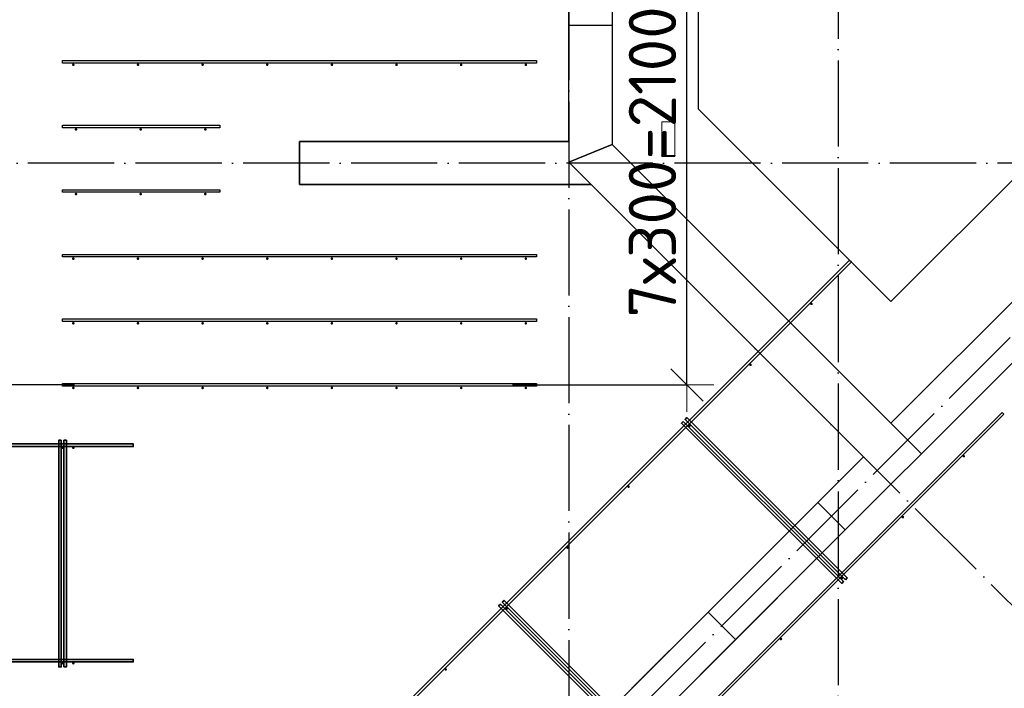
# Model space of a CAD drawing. Header units: millimetres. Extents: x -3483 to 105345, y -283423 to 72284.
# Tile 118 of 165: x 91351 to 95921, y 19362 to 22465. Entities that reach past the tile are written whole.
import ezdxf

# ---------------------------------------------------------------- set-up
doc = ezdxf.new("R2010")
doc.units = ezdxf.units.MM
doc.header["$PDMODE"] = 65
for name, pattern in [('______11', [500, 400, -50, 0, -50]), ('______2', [270, 200, -70]), ('______5', [1100, 800, -100, 100, -100])]:
    doc.linetypes.add(name, pattern=pattern)
for name, color, linetype, lineweight in [('Арм.стержн. Доп. арматура', 180, 'Continuous', 35), ('Размерная линия_ общее', 7, 'Continuous', 13), ('Стальная конструкция_ общее', 7, 'Continuous', 25), ('Стена_ общее', 7, 'Continuous', 35), ('Фундамент_ общее', 7, 'Continuous', 35)]:
    doc.layers.add(name, color=color, linetype=linetype, lineweight=lineweight)
doc.layers.add('Арм.стержн. Фиксатор', color=7, linetype='Continuous', lineweight=35, true_color=0x501e0f)
doc.layers.add('Осевая линия_ общее', color=7, linetype='______5', lineweight=13, true_color=0xa0a0a0)
doc.styles.add('ISOCPEUR', font='ISOCPEUR')
doc.dimstyles.new('DIMSTYLE_4', dxfattribs={"dimtxt": 220, "dimasz": 250, "dimexe": 0, "dimexo": 0, "dimgap": 110, "dimtad": 2, "dimdec": 0, "dimrnd": 5, "dimzin": 12, "dimdsep": 46, "dimtxsty": 'ISOCPEUR', "dimblk1": 'ALL_ML_STRICH', "dimblk2": 'ALL_ML_STRICH', "dimsah": 1, "dimcen": 0, "dimclrd": 7, "dimclre": 256, "dimclrt": 7, "dimadec": 0, "dimazin": 0, "dimtfac": 1, "dimtdec": 0, "dimtix": 1, "dimtmove": 2, "dimatfit": 3, "dimfxl": 0, "dimtzin": 0, "dimlwd": 0, "dimlwe": -3, "dimarcsym": 0})

# ---------------------------------------------------------------- blocks, each defined once
blk = doc.blocks.new('ALL_ML_STRICH')
at = {"color": 0, "linetype": 'ByBlock', "lineweight": -2}
for p, q in [((0, -0.5), (0, 0.5)), ((-0.3, -0.3), (0.3, 0.3)), ((-1, 0), (0.5, 0))]:
    blk.add_line(p, q, dxfattribs=at)
blk = doc.blocks.new('*D635')
at = {"layer": 'DEFPOINTS', "color": 7, "linetype": 'Continuous', "lineweight": 13, "transparency": 33554687}
for p in [(91042.6, 21800), (90959.8, 20770), (91705.4, 20770)]:
    blk.add_point(p, dxfattribs=at)
at = {"layer": 'Размерная линия_ общее', "color": 253, "linetype": 'Continuous', "lineweight": -2, "true_color": 0xa0a0a0, "transparency": 33554687}
for p, q in [((90959.8, 21800), (90959.8, 21800)), ((91605.4, 20770), (90959.8, 20770))]:
    blk.add_line(p, q, dxfattribs=at)
at = {"layer": 'Размерная линия_ общее', "color": 7, "linetype": 'Continuous', "lineweight": -2, "transparency": 33554687}
blk.add_line((90959.8, 20770), (90959.8, 21800), dxfattribs=at)
at = {"layer": 'Размерная линия_ общее', "color": 7, "linetype": 'Continuous', "lineweight": 13, "transparency": 33554687, "xscale": 250, "yscale": 250, "zscale": 250}
for p, rotation in [((90959.8, 21800), 90), ((90959.8, 20770), 270)]:
    blk.add_blockref('ALL_ML_STRICH', p, dxfattribs=dict(at, rotation=rotation))
at = {"layer": 'Размерная линия_ общее', "color": 7, "linetype": 'Continuous', "lineweight": 13, "transparency": 33554687, "insert": (90799.8, 21318), "char_height": 220, "width": 880, "attachment_point": 5, "rotation": 90, "style": 'ISOCPEUR'}
blk.add_mtext('\\A1;{1030}', dxfattribs=at)
blk = doc.blocks.new('*D636')
at = {"layer": 'DEFPOINTS', "color": 7, "linetype": 'Continuous', "lineweight": 13, "transparency": 33554687}
for p in [(91740.1, 22870), (90959.8, 21800), (91042.6, 21800)]:
    blk.add_point(p, dxfattribs=at)
at = {"layer": 'Размерная линия_ общее', "color": 253, "linetype": 'Continuous', "lineweight": -2, "true_color": 0xa0a0a0, "transparency": 33554687}
for p, q in [((91640.1, 22870), (90959.8, 22870)), ((90959.8, 21800), (90959.8, 21800))]:
    blk.add_line(p, q, dxfattribs=at)
at = {"layer": 'Размерная линия_ общее', "color": 7, "linetype": 'Continuous', "lineweight": -2, "transparency": 33554687}
blk.add_line((90959.8, 21800), (90959.8, 22870), dxfattribs=at)
at = {"layer": 'Размерная линия_ общее', "color": 7, "linetype": 'Continuous', "lineweight": 13, "transparency": 33554687, "xscale": 250, "yscale": 250, "zscale": 250}
for p, rotation in [((90959.8, 22870), 90), ((90959.8, 21800), 270)]:
    blk.add_blockref('ALL_ML_STRICH', p, dxfattribs=dict(at, rotation=rotation))
at = {"layer": 'Размерная линия_ общее', "color": 7, "linetype": 'Continuous', "lineweight": 13, "transparency": 33554687, "insert": (90799.8, 22368), "char_height": 220, "width": 880, "attachment_point": 5, "rotation": 90, "style": 'ISOCPEUR'}
blk.add_mtext('\\A1;{1070}', dxfattribs=at)
blk = doc.blocks.new('*D642')
at = {"layer": 'DEFPOINTS', "color": 7, "linetype": 'Continuous', "lineweight": 13, "transparency": 33554687}
for p in [(93612.5, 22870), (93538.8, 20770), (94447.5, 20770)]:
    blk.add_point(p, dxfattribs=at)
at = {"layer": 'Размерная линия_ общее', "color": 253, "linetype": 'Continuous', "lineweight": -2, "true_color": 0xa0a0a0, "transparency": 33554687}
for p, q in [((93712.5, 22870), (94447.5, 22870)), ((93638.8, 20770), (94447.5, 20770))]:
    blk.add_line(p, q, dxfattribs=at)
at = {"layer": 'Размерная линия_ общее', "color": 7, "linetype": 'Continuous', "lineweight": -2, "transparency": 33554687}
blk.add_line((94447.5, 20770), (94447.5, 22870), dxfattribs=at)
at = {"layer": 'Размерная линия_ общее', "color": 7, "linetype": 'Continuous', "lineweight": 13, "transparency": 33554687, "xscale": 250, "yscale": 250, "zscale": 250}
for p, rotation in [((94447.5, 22870), 90), ((94447.5, 20770), 270)]:
    blk.add_blockref('ALL_ML_STRICH', p, dxfattribs=dict(at, rotation=rotation))
at = {"layer": 'Размерная линия_ общее', "color": 7, "linetype": 'Continuous', "lineweight": 13, "transparency": 33554687, "insert": (94177.5, 21083), "char_height": 220, "width": 11, "attachment_point": 1, "rotation": 90, "line_spacing_factor": 0.60241, "style": 'ISOCPEUR'}
blk.add_mtext('7х300=2100', dxfattribs=at)
blk = doc.blocks.new('СЛОЖНЫЙ_ОБЪЕКТ_9')
at = {"layer": 'Осевая линия_ общее', "color": 253, "linetype": '______11', "lineweight": -3, "true_color": 0xa0a0a0, "transparency": 33554687}
for p, q in [((84349.3, 9391.4), (97713.7, 22755.7)), ((100386.5, 15317), (94623.6, 21079.9))]:
    blk.add_line(p, q, dxfattribs=at)
blk = doc.blocks.new('СЛОЖНЫЙ_ОБЪЕКТ_13')
at = {"layer": 'Стена_ общее', "color": 9, "linetype": 'Continuous', "lineweight": -3, "true_color": 0xc7c7c7, "transparency": 33554687}
for p, q in [((94100, 31590), (94100, 21886.4)), ((93900, 21900), (93900, 25000)), ((92650, 21900), (92650, 21700)), ((93900, 21900), (92650, 21900)), ((96695.4, 21893.1), (95394.4, 20592)), ((95394.4, 20592), (94100, 21886.4)), ((92650, 21700), (94003.5, 21700)), ((94003.5, 21700), (95267.1, 20436.4)), ((95535.8, 20450.6), (96695.4, 21610.2)), ((95267.1, 20436.4), (89511.2, 14680.6)), ((95394.4, 20309.2), (95267.1, 20436.4)), ((95394.4, 20309.2), (95535.8, 20450.6)), ((89638.5, 14553.3), (95394.4, 20309.2))]:
    blk.add_line(p, q, dxfattribs=at)
at = {"layer": 'Стена_ общее', "color": 9, "linetype": '______2', "lineweight": -3, "true_color": 0xc7c7c7, "transparency": 33554687}
for p, q in [((93900, 22440), (94100, 22440)), ((95394.4, 20592), (95535.8, 20450.6))]:
    blk.add_line(p, q, dxfattribs=at)

msp = doc.modelspace()

# ---------------------------------------------------------------- hatches: boundary and pattern name
at = {"layer": 'Арм.стержн. Доп. арматура', "linetype": 'Continuous', "lineweight": 35, "transparency": 33554687}
for points in [[(91606, 22256), (91605.5, 22258.3), (91604.2, 22260.2), (91602.3, 22261.5), (91600, 22262), (91597.7, 22261.5), (91595.8, 22260.2), (91594.5, 22258.3), (91594, 22256), (91594.5, 22253.7), (91595.8, 22251.8), (91597.7, 22250.5), (91600, 22250), (91602.3, 22250.5), (91604.2, 22251.8), (91605.5, 22253.7)], [(91906, 22256), (91905.5, 22258.3), (91904.2, 22260.2), (91902.3, 22261.5), (91900, 22262), (91897.7, 22261.5), (91895.8, 22260.2), (91894.5, 22258.3), (91894, 22256), (91894.5, 22253.7), (91895.8, 22251.8), (91897.7, 22250.5), (91900, 22250), (91902.3, 22250.5), (91904.2, 22251.8), (91905.5, 22253.7)], [(92206, 22256), (92205.5, 22258.3), (92204.2, 22260.2), (92202.3, 22261.5), (92200, 22262), (92197.7, 22261.5), (92195.8, 22260.2), (92194.5, 22258.3), (92194, 22256), (92194.5, 22253.7), (92195.8, 22251.8), (92197.7, 22250.5), (92200, 22250), (92202.3, 22250.5), (92204.2, 22251.8), (92205.5, 22253.7)], [(92506, 22256), (92505.5, 22258.3), (92504.2, 22260.2), (92502.3, 22261.5), (92500, 22262), (92497.7, 22261.5), (92495.8, 22260.2), (92494.5, 22258.3), (92494, 22256), (92494.5, 22253.7), (92495.8, 22251.8), (92497.7, 22250.5), (92500, 22250), (92502.3, 22250.5), (92504.2, 22251.8), (92505.5, 22253.7)], [(92806, 22256), (92805.5, 22258.3), (92804.2, 22260.2), (92802.3, 22261.5), (92800, 22262), (92797.7, 22261.5), (92795.8, 22260.2), (92794.5, 22258.3), (92794, 22256), (92794.5, 22253.7), (92795.8, 22251.8), (92797.7, 22250.5), (92800, 22250), (92802.3, 22250.5), (92804.2, 22251.8), (92805.5, 22253.7)], [(93106, 22256), (93105.5, 22258.3), (93104.2, 22260.2), (93102.3, 22261.5), (93100, 22262), (93097.7, 22261.5), (93095.8, 22260.2), (93094.5, 22258.3), (93094, 22256), (93094.5, 22253.7), (93095.8, 22251.8), (93097.7, 22250.5), (93100, 22250), (93102.3, 22250.5), (93104.2, 22251.8), (93105.5, 22253.7)], [(93406, 22256), (93405.5, 22258.3), (93404.2, 22260.2), (93402.3, 22261.5), (93400, 22262), (93397.7, 22261.5), (93395.8, 22260.2), (93394.5, 22258.3), (93394, 22256), (93394.5, 22253.7), (93395.8, 22251.8), (93397.7, 22250.5), (93400, 22250), (93402.3, 22250.5), (93404.2, 22251.8), (93405.5, 22253.7)], [(93706, 22256), (93705.5, 22258.3), (93704.2, 22260.2), (93702.3, 22261.5), (93700, 22262), (93697.7, 22261.5), (93695.8, 22260.2), (93694.5, 22258.3), (93694, 22256), (93694.5, 22253.7), (93695.8, 22251.8), (93697.7, 22250.5), (93700, 22250), (93702.3, 22250.5), (93704.2, 22251.8), (93705.5, 22253.7)], [(91618.5, 21956), (91618, 21958.3), (91616.7, 21960.2), (91614.8, 21961.5), (91612.5, 21962), (91610.2, 21961.5), (91608.3, 21960.2), (91607, 21958.3), (91606.5, 21956), (91607, 21953.7), (91608.3, 21951.8), (91610.2, 21950.5), (91612.5, 21950), (91614.8, 21950.5), (91616.7, 21951.8), (91618, 21953.7)], [(91918.5, 21956), (91918, 21958.3), (91916.7, 21960.2), (91914.8, 21961.5), (91912.5, 21962), (91910.2, 21961.5), (91908.3, 21960.2), (91907, 21958.3), (91906.5, 21956), (91907, 21953.7), (91908.3, 21951.8), (91910.2, 21950.5), (91912.5, 21950), (91914.8, 21950.5), (91916.7, 21951.8), (91918, 21953.7)], [(92218.5, 21956), (92218, 21958.3), (92216.7, 21960.2), (92214.8, 21961.5), (92212.5, 21962), (92210.2, 21961.5), (92208.3, 21960.2), (92207, 21958.3), (92206.5, 21956), (92207, 21953.7), (92208.3, 21951.8), (92210.2, 21950.5), (92212.5, 21950), (92214.8, 21950.5), (92216.7, 21951.8), (92218, 21953.7)], [(91618.5, 21656), (91618, 21658.3), (91616.7, 21660.2), (91614.8, 21661.5), (91612.5, 21662), (91610.2, 21661.5), (91608.3, 21660.2), (91607, 21658.3), (91606.5, 21656), (91607, 21653.7), (91608.3, 21651.8), (91610.2, 21650.5), (91612.5, 21650), (91614.8, 21650.5), (91616.7, 21651.8), (91618, 21653.7)], [(91918.5, 21656), (91918, 21658.3), (91916.7, 21660.2), (91914.8, 21661.5), (91912.5, 21662), (91910.2, 21661.5), (91908.3, 21660.2), (91907, 21658.3), (91906.5, 21656), (91907, 21653.7), (91908.3, 21651.8), (91910.2, 21650.5), (91912.5, 21650), (91914.8, 21650.5), (91916.7, 21651.8), (91918, 21653.7)], [(92218.5, 21656), (92218, 21658.3), (92216.7, 21660.2), (92214.8, 21661.5), (92212.5, 21662), (92210.2, 21661.5), (92208.3, 21660.2), (92207, 21658.3), (92206.5, 21656), (92207, 21653.7), (92208.3, 21651.8), (92210.2, 21650.5), (92212.5, 21650), (92214.8, 21650.5), (92216.7, 21651.8), (92218, 21653.7)], [(91606, 21356), (91605.5, 21358.3), (91604.2, 21360.2), (91602.3, 21361.5), (91600, 21362), (91597.7, 21361.5), (91595.8, 21360.2), (91594.5, 21358.3), (91594, 21356), (91594.5, 21353.7), (91595.8, 21351.8), (91597.7, 21350.5), (91600, 21350), (91602.3, 21350.5), (91604.2, 21351.8), (91605.5, 21353.7)], [(91906, 21356), (91905.5, 21358.3), (91904.2, 21360.2), (91902.3, 21361.5), (91900, 21362), (91897.7, 21361.5), (91895.8, 21360.2), (91894.5, 21358.3), (91894, 21356), (91894.5, 21353.7), (91895.8, 21351.8), (91897.7, 21350.5), (91900, 21350), (91902.3, 21350.5), (91904.2, 21351.8), (91905.5, 21353.7)], [(92206, 21356), (92205.5, 21358.3), (92204.2, 21360.2), (92202.3, 21361.5), (92200, 21362), (92197.7, 21361.5), (92195.8, 21360.2), (92194.5, 21358.3), (92194, 21356), (92194.5, 21353.7), (92195.8, 21351.8), (92197.7, 21350.5), (92200, 21350), (92202.3, 21350.5), (92204.2, 21351.8), (92205.5, 21353.7)], [(92506, 21356), (92505.5, 21358.3), (92504.2, 21360.2), (92502.3, 21361.5), (92500, 21362), (92497.7, 21361.5), (92495.8, 21360.2), (92494.5, 21358.3), (92494, 21356), (92494.5, 21353.7), (92495.8, 21351.8), (92497.7, 21350.5), (92500, 21350), (92502.3, 21350.5), (92504.2, 21351.8), (92505.5, 21353.7)], [(92806, 21356), (92805.5, 21358.3), (92804.2, 21360.2), (92802.3, 21361.5), (92800, 21362), (92797.7, 21361.5), (92795.8, 21360.2), (92794.5, 21358.3), (92794, 21356), (92794.5, 21353.7), (92795.8, 21351.8), (92797.7, 21350.5), (92800, 21350), (92802.3, 21350.5), (92804.2, 21351.8), (92805.5, 21353.7)], [(93106, 21356), (93105.5, 21358.3), (93104.2, 21360.2), (93102.3, 21361.5), (93100, 21362), (93097.7, 21361.5), (93095.8, 21360.2), (93094.5, 21358.3), (93094, 21356), (93094.5, 21353.7), (93095.8, 21351.8), (93097.7, 21350.5), (93100, 21350), (93102.3, 21350.5), (93104.2, 21351.8), (93105.5, 21353.7)], [(93406, 21356), (93405.5, 21358.3), (93404.2, 21360.2), (93402.3, 21361.5), (93400, 21362), (93397.7, 21361.5), (93395.8, 21360.2), (93394.5, 21358.3), (93394, 21356), (93394.5, 21353.7), (93395.8, 21351.8), (93397.7, 21350.5), (93400, 21350), (93402.3, 21350.5), (93404.2, 21351.8), (93405.5, 21353.7)], [(93706, 21356), (93705.5, 21358.3), (93704.2, 21360.2), (93702.3, 21361.5), (93700, 21362), (93697.7, 21361.5), (93695.8, 21360.2), (93694.5, 21358.3), (93694, 21356), (93694.5, 21353.7), (93695.8, 21351.8), (93697.7, 21350.5), (93700, 21350), (93702.3, 21350.5), (93704.2, 21351.8), (93705.5, 21353.7)], [(91606, 21056), (91605.5, 21058.3), (91604.2, 21060.2), (91602.3, 21061.5), (91600, 21062), (91597.7, 21061.5), (91595.8, 21060.2), (91594.5, 21058.3), (91594, 21056), (91594.5, 21053.7), (91595.8, 21051.8), (91597.7, 21050.5), (91600, 21050), (91602.3, 21050.5), (91604.2, 21051.8), (91605.5, 21053.7)], [(91906, 21056), (91905.5, 21058.3), (91904.2, 21060.2), (91902.3, 21061.5), (91900, 21062), (91897.7, 21061.5), (91895.8, 21060.2), (91894.5, 21058.3), (91894, 21056), (91894.5, 21053.7), (91895.8, 21051.8), (91897.7, 21050.5), (91900, 21050), (91902.3, 21050.5), (91904.2, 21051.8), (91905.5, 21053.7)], [(92206, 21056), (92205.5, 21058.3), (92204.2, 21060.2), (92202.3, 21061.5), (92200, 21062), (92197.7, 21061.5), (92195.8, 21060.2), (92194.5, 21058.3), (92194, 21056), (92194.5, 21053.7), (92195.8, 21051.8), (92197.7, 21050.5), (92200, 21050), (92202.3, 21050.5), (92204.2, 21051.8), (92205.5, 21053.7)], [(92506, 21056), (92505.5, 21058.3), (92504.2, 21060.2), (92502.3, 21061.5), (92500, 21062), (92497.7, 21061.5), (92495.8, 21060.2), (92494.5, 21058.3), (92494, 21056), (92494.5, 21053.7), (92495.8, 21051.8), (92497.7, 21050.5), (92500, 21050), (92502.3, 21050.5), (92504.2, 21051.8), (92505.5, 21053.7)], [(92806, 21056), (92805.5, 21058.3), (92804.2, 21060.2), (92802.3, 21061.5), (92800, 21062), (92797.7, 21061.5), (92795.8, 21060.2), (92794.5, 21058.3), (92794, 21056), (92794.5, 21053.7), (92795.8, 21051.8), (92797.7, 21050.5), (92800, 21050), (92802.3, 21050.5), (92804.2, 21051.8), (92805.5, 21053.7)], [(93106, 21056), (93105.5, 21058.3), (93104.2, 21060.2), (93102.3, 21061.5), (93100, 21062), (93097.7, 21061.5), (93095.8, 21060.2), (93094.5, 21058.3), (93094, 21056), (93094.5, 21053.7), (93095.8, 21051.8), (93097.7, 21050.5), (93100, 21050), (93102.3, 21050.5), (93104.2, 21051.8), (93105.5, 21053.7)], [(93406, 21056), (93405.5, 21058.3), (93404.2, 21060.2), (93402.3, 21061.5), (93400, 21062), (93397.7, 21061.5), (93395.8, 21060.2), (93394.5, 21058.3), (93394, 21056), (93394.5, 21053.7), (93395.8, 21051.8), (93397.7, 21050.5), (93400, 21050), (93402.3, 21050.5), (93404.2, 21051.8), (93405.5, 21053.7)], [(93706, 21056), (93705.5, 21058.3), (93704.2, 21060.2), (93702.3, 21061.5), (93700, 21062), (93697.7, 21061.5), (93695.8, 21060.2), (93694.5, 21058.3), (93694, 21056), (93694.5, 21053.7), (93695.8, 21051.8), (93697.7, 21050.5), (93700, 21050), (93702.3, 21050.5), (93704.2, 21051.8), (93705.5, 21053.7)], [(91606, 20756), (91605.5, 20758.3), (91604.2, 20760.2), (91602.3, 20761.5), (91600, 20762), (91597.7, 20761.5), (91595.8, 20760.2), (91594.5, 20758.3), (91594, 20756), (91594.5, 20753.7), (91595.8, 20751.8), (91597.7, 20750.5), (91600, 20750), (91602.3, 20750.5), (91604.2, 20751.8), (91605.5, 20753.7)], [(91906, 20756), (91905.5, 20758.3), (91904.2, 20760.2), (91902.3, 20761.5), (91900, 20762), (91897.7, 20761.5), (91895.8, 20760.2), (91894.5, 20758.3), (91894, 20756), (91894.5, 20753.7), (91895.8, 20751.8), (91897.7, 20750.5), (91900, 20750), (91902.3, 20750.5), (91904.2, 20751.8), (91905.5, 20753.7)], [(92206, 20756), (92205.5, 20758.3), (92204.2, 20760.2), (92202.3, 20761.5), (92200, 20762), (92197.7, 20761.5), (92195.8, 20760.2), (92194.5, 20758.3), (92194, 20756), (92194.5, 20753.7), (92195.8, 20751.8), (92197.7, 20750.5), (92200, 20750), (92202.3, 20750.5), (92204.2, 20751.8), (92205.5, 20753.7)], [(92506, 20756), (92505.5, 20758.3), (92504.2, 20760.2), (92502.3, 20761.5), (92500, 20762), (92497.7, 20761.5), (92495.8, 20760.2), (92494.5, 20758.3), (92494, 20756), (92494.5, 20753.7), (92495.8, 20751.8), (92497.7, 20750.5), (92500, 20750), (92502.3, 20750.5), (92504.2, 20751.8), (92505.5, 20753.7)], [(92806, 20756), (92805.5, 20758.3), (92804.2, 20760.2), (92802.3, 20761.5), (92800, 20762), (92797.7, 20761.5), (92795.8, 20760.2), (92794.5, 20758.3), (92794, 20756), (92794.5, 20753.7), (92795.8, 20751.8), (92797.7, 20750.5), (92800, 20750), (92802.3, 20750.5), (92804.2, 20751.8), (92805.5, 20753.7)], [(93106, 20756), (93105.5, 20758.3), (93104.2, 20760.2), (93102.3, 20761.5), (93100, 20762), (93097.7, 20761.5), (93095.8, 20760.2), (93094.5, 20758.3), (93094, 20756), (93094.5, 20753.7), (93095.8, 20751.8), (93097.7, 20750.5), (93100, 20750), (93102.3, 20750.5), (93104.2, 20751.8), (93105.5, 20753.7)], [(93406, 20756), (93405.5, 20758.3), (93404.2, 20760.2), (93402.3, 20761.5), (93400, 20762), (93397.7, 20761.5), (93395.8, 20760.2), (93394.5, 20758.3), (93394, 20756), (93394.5, 20753.7), (93395.8, 20751.8), (93397.7, 20750.5), (93400, 20750), (93402.3, 20750.5), (93404.2, 20751.8), (93405.5, 20753.7)], [(93706, 20756), (93705.5, 20758.3), (93704.2, 20760.2), (93702.3, 20761.5), (93700, 20762), (93697.7, 20761.5), (93695.8, 20760.2), (93694.5, 20758.3), (93694, 20756), (93694.5, 20753.7), (93695.8, 20751.8), (93697.7, 20750.5), (93700, 20750), (93702.3, 20750.5), (93704.2, 20751.8), (93705.5, 20753.7)]]:
    msp.add_hatch(color=34, dxfattribs=at).paths.add_polyline_path(points)
at = {"layer": 'Арм.стержн. Фиксатор', "linetype": 'Continuous', "lineweight": 35, "transparency": 33554687}
for points in [[(94356, 21478), (94355.5, 21480.3), (94354.2, 21482.2), (94352.3, 21483.5), (94350, 21484), (94347.7, 21483.5), (94345.8, 21482.2), (94344.5, 21480.3), (94344, 21478), (94344.5, 21475.7), (94345.8, 21473.8), (94347.7, 21472.5), (94350, 21472), (94352.3, 21472.5), (94354.2, 21473.8), (94355.5, 21475.7)], [(95031.3, 21146.2), (95030.9, 21148.5), (95029.6, 21150.4), (95027.6, 21151.7), (95025.3, 21152.2), (95023, 21151.7), (95021.1, 21150.4), (95019.8, 21148.5), (95019.3, 21146.2), (95019.8, 21143.9), (95021.1, 21141.9), (95023, 21140.6), (95025.3, 21140.2), (95027.6, 21140.6), (95029.6, 21141.9), (95030.9, 21143.9)], [(94748.5, 20863.3), (94748, 20865.6), (94746.7, 20867.6), (94744.8, 20868.9), (94742.5, 20869.3), (94740.2, 20868.9), (94738.2, 20867.6), (94736.9, 20865.6), (94736.5, 20863.3), (94736.9, 20861), (94738.2, 20859.1), (94740.2, 20857.8), (94742.5, 20857.3), (94744.8, 20857.8), (94746.7, 20859.1), (94748, 20861)], [(94465.6, 20580.5), (94465.2, 20582.8), (94463.9, 20584.7), (94461.9, 20586), (94459.6, 20586.5), (94457.3, 20586), (94455.4, 20584.7), (94454.1, 20582.8), (94453.6, 20580.5), (94454.1, 20578.2), (94455.4, 20576.2), (94457.3, 20574.9), (94459.6, 20574.5), (94461.9, 20574.9), (94463.9, 20576.2), (94465.2, 20578.2)], [(91556, 20478), (91555.5, 20480.3), (91554.2, 20482.2), (91552.3, 20483.5), (91550, 20484), (91547.7, 20483.5), (91545.8, 20482.2), (91544.5, 20480.3), (91544, 20478), (91544.5, 20475.7), (91545.8, 20473.8), (91547.7, 20472.5), (91550, 20472), (91552.3, 20472.5), (91554.2, 20473.8), (91555.5, 20475.7)], [(91606, 20478), (91605.5, 20480.3), (91604.2, 20482.2), (91602.3, 20483.5), (91600, 20484), (91597.7, 20483.5), (91595.8, 20482.2), (91594.5, 20480.3), (91594, 20478), (91594.5, 20475.7), (91595.8, 20473.8), (91597.7, 20472.5), (91600, 20472), (91602.3, 20472.5), (91604.2, 20473.8), (91605.5, 20475.7)], [(95738.4, 20439.1), (95738, 20441.4), (95736.7, 20443.3), (95734.7, 20444.6), (95732.4, 20445.1), (95730.1, 20444.6), (95728.2, 20443.3), (95726.9, 20441.4), (95726.4, 20439.1), (95726.9, 20436.8), (95728.2, 20434.8), (95730.1, 20433.5), (95732.4, 20433.1), (95734.7, 20433.5), (95736.7, 20434.8), (95738, 20436.8)], [(94182.8, 20297.6), (94182.3, 20299.9), (94181, 20301.9), (94179.1, 20303.2), (94176.8, 20303.6), (94174.5, 20303.2), (94172.5, 20301.9), (94171.2, 20299.9), (94170.8, 20297.6), (94171.2, 20295.3), (94172.5, 20293.4), (94174.5, 20292.1), (94176.8, 20291.6), (94179.1, 20292.1), (94181, 20293.4), (94182.3, 20295.3)], [(95455.6, 20156.2), (95455.1, 20158.5), (95453.8, 20160.5), (95451.9, 20161.8), (95449.6, 20162.2), (95447.3, 20161.8), (95445.3, 20160.5), (95444, 20158.5), (95443.6, 20156.2), (95444, 20153.9), (95445.3, 20152), (95447.3, 20150.7), (95449.6, 20150.2), (95451.9, 20150.7), (95453.8, 20152), (95455.1, 20153.9)], [(93899.9, 20014.8), (93899.5, 20017.1), (93898.2, 20019), (93896.2, 20020.3), (93893.9, 20020.8), (93891.6, 20020.3), (93889.7, 20019), (93888.4, 20017.1), (93887.9, 20014.8), (93888.4, 20012.5), (93889.7, 20010.6), (93891.6, 20009.3), (93893.9, 20008.8), (93896.2, 20009.3), (93898.2, 20010.6), (93899.5, 20012.5)], [(95172.7, 19873.4), (95172.3, 19875.7), (95171, 19877.6), (95169, 19878.9), (95166.7, 19879.4), (95164.4, 19878.9), (95162.5, 19877.6), (95161.2, 19875.7), (95160.7, 19873.4), (95161.2, 19871.1), (95162.5, 19869.1), (95164.4, 19867.8), (95166.7, 19867.4), (95169, 19867.8), (95171, 19869.1), (95172.3, 19871.1)], [(93617.1, 19732), (93616.6, 19734.3), (93615.3, 19736.2), (93613.4, 19737.5), (93611.1, 19738), (93608.8, 19737.5), (93606.9, 19736.2), (93605.6, 19734.3), (93605.1, 19732), (93605.6, 19729.7), (93606.9, 19727.7), (93608.8, 19726.4), (93611.1, 19726), (93613.4, 19726.4), (93615.3, 19727.7), (93616.6, 19729.7)], [(94889.9, 19590.5), (94889.4, 19592.8), (94888.1, 19594.8), (94886.2, 19596.1), (94883.9, 19596.5), (94881.6, 19596.1), (94879.6, 19594.8), (94878.3, 19592.8), (94877.9, 19590.5), (94878.3, 19588.2), (94879.6, 19586.3), (94881.6, 19585), (94883.9, 19584.5), (94886.2, 19585), (94888.1, 19586.3), (94889.4, 19588.2)], [(91556, 19478), (91555.5, 19480.3), (91554.2, 19482.2), (91552.3, 19483.5), (91550, 19484), (91547.7, 19483.5), (91545.8, 19482.2), (91544.5, 19480.3), (91544, 19478), (91544.5, 19475.7), (91545.8, 19473.8), (91547.7, 19472.5), (91550, 19472), (91552.3, 19472.5), (91554.2, 19473.8), (91555.5, 19475.7)], [(91606, 19478), (91605.5, 19480.3), (91604.2, 19482.2), (91602.3, 19483.5), (91600, 19484), (91597.7, 19483.5), (91595.8, 19482.2), (91594.5, 19480.3), (91594, 19478), (91594.5, 19475.7), (91595.8, 19473.8), (91597.7, 19472.5), (91600, 19472), (91602.3, 19472.5), (91604.2, 19473.8), (91605.5, 19475.7)], [(93334.3, 19449.1), (93333.8, 19451.4), (93332.5, 19453.4), (93330.5, 19454.7), (93328.3, 19455.1), (93326, 19454.7), (93324, 19453.4), (93322.7, 19451.4), (93322.3, 19449.1), (93322.7, 19446.8), (93324, 19444.9), (93326, 19443.6), (93328.3, 19443.1), (93330.5, 19443.6), (93332.5, 19444.9), (93333.8, 19446.8)]]:
    msp.add_hatch(color=34, dxfattribs=at).paths.add_polyline_path(points)

# ---------------------------------------------------------------- linework, layer by layer
at = {"layer": 'Арм.стержн. Доп. арматура', "color": 34, "linetype": 'Continuous', "lineweight": 25, "transparency": 33554687}
for points in [[(93750, 22264), (91550, 22264), (91550, 22276), (93750, 22276), (93750, 22264)], [(93750, 22264), (91550, 22264), (91550, 22276), (93750, 22276), (93750, 22264)], [(92280, 21964), (91550, 21964), (91550, 21976), (92280, 21976), (92280, 21964)], [(92280, 21964), (91550, 21964), (91550, 21976), (92280, 21976), (92280, 21964)], [(92280, 21664), (91550, 21664), (91550, 21676), (92280, 21676), (92280, 21664)], [(92280, 21664), (91550, 21664), (91550, 21676), (92280, 21676), (92280, 21664)], [(93750, 21364), (91550, 21364), (91550, 21376), (93750, 21376), (93750, 21364)], [(93750, 21364), (91550, 21364), (91550, 21376), (93750, 21376), (93750, 21364)], [(93750, 21064), (91550, 21064), (91550, 21076), (93750, 21076), (93750, 21064)], [(93750, 21064), (91550, 21064), (91550, 21076), (93750, 21076), (93750, 21064)], [(93750, 20764), (91550, 20764), (91550, 20776), (93750, 20776), (93750, 20764)], [(93750, 20764), (91550, 20764), (91550, 20776), (93750, 20776), (93750, 20764)]]:
    msp.add_lwpolyline(points, dxfattribs=at)
at = {"layer": 'Арм.стержн. Фиксатор', "color": 34, "linetype": 'Continuous', "lineweight": 25, "transparency": 33554687}
for points in [[(90026, 16172.4), (95202.9, 21349.2), (95211.3, 21340.7), (90034.5, 16163.9), (90026, 16172.4)], [(90026, 16172.4), (95202.9, 21349.2), (95211.3, 21340.7), (90034.5, 16163.9), (90026, 16172.4)], [(90773, 15505.1), (95910, 20642.1), (95918.5, 20633.6), (90781.4, 15496.6), (90773, 15505.1)], [(90773, 15505.1), (95910, 20642.1), (95918.5, 20633.6), (90781.4, 15496.6), (90773, 15505.1)]]:
    msp.add_lwpolyline(points, dxfattribs=at)
at = {"layer": 'Арм.стержн. Фиксатор', "color": 34, "linetype": 'Continuous', "lineweight": 35, "transparency": 33554687}
for points in [[(95182.9, 19865.7), (94439, 20609.6), (94447.5, 20618.1), (95191.4, 19874.1), (95182.9, 19865.7)], [(94430.7, 20600.9), (95174.6, 19857), (95166.1, 19848.5), (94422.2, 20592.4), (94430.7, 20600.9)], [(79380, 20496), (91878.2, 20496), (91878.2, 20484), (79380, 20484), (79380, 20496)], [(79380, 20496), (91878.2, 20496), (91878.2, 20484), (79380, 20484), (79380, 20496)], [(91544, 20512.9), (91544, 19460.8), (91532, 19460.8), (91532, 20512.9), (91544, 20512.9)], [(91556, 19461.1), (91556, 20513.1), (91568, 20513.1), (91568, 19461.1), (91556, 19461.1)], [(93582.2, 19752.4), (94326.1, 19008.5), (94317.6, 19000), (93573.7, 19743.9), (93582.2, 19752.4)], [(94334.4, 19017.1), (93590.5, 19761), (93599, 19769.5), (94342.9, 19025.6), (94334.4, 19017.1)], [(79380, 19496), (91878.2, 19496), (91878.2, 19484), (79380, 19484), (79380, 19496)], [(79380, 19496), (91878.2, 19496), (91878.2, 19484), (79380, 19484), (79380, 19496)]]:
    msp.add_lwpolyline(points, dxfattribs=at)
at = {"layer": 'Осевая линия_ общее', "color": 253, "linetype": '______11', "lineweight": -3, "true_color": 0xa0a0a0, "transparency": 33554687}
for p, q in [((93900, 46590), (93900, -2827.9)), ((95150, 40780), (95150, -2827.9)), ((97790, 21800), (77142.2, 21800))]:
    msp.add_line(p, q, dxfattribs=at)
at = {"layer": 'Стальная конструкция_ общее', "color": 253, "linetype": '______2', "lineweight": 18, "true_color": 0xababab, "transparency": 33554687}
for p, q in [((94331.1, 21834.2), (94331.1, 21991.1)), ((94331.1, 21991.1), (94391.1, 21991.1)), ((94331.1, 21834.2), (94331.1, 21991.1)), ((94331.1, 21991.1), (94391.1, 21991.1)), ((94391.1, 21991.1), (94391.1, 21834.2)), ((94391.1, 21991.1), (94391.1, 21834.2))]:
    msp.add_line(p, q, dxfattribs=at)
at = {"layer": 'Стальная конструкция_ общее', "color": 7, "linetype": 'Continuous', "lineweight": 25, "transparency": 33554687}
for p, q in [((94331.1, 21831.1), (94331.1, 21834.2)), ((94331.1, 21834.2), (94391.1, 21834.2)), ((94331.1, 21831.1), (94331.1, 21834.2)), ((94331.1, 21834.2), (94391.1, 21834.2)), ((94331.1, 21831.1), (94391.1, 21831.1)), ((94331.1, 21831.1), (94391.1, 21831.1)), ((94391.1, 21834.2), (94391.1, 21831.1)), ((94391.1, 21834.2), (94391.1, 21831.1))]:
    msp.add_line(p, q, dxfattribs=at)
at = {"layer": 'Стена_ общее', "color": 7, "linetype": 'Continuous', "lineweight": 25, "transparency": 33554687}
for p, q in [((94100, 31590), (94100, 21886.4)), ((94100, 31590), (94100, 21886.4)), ((93900, 21900), (93900, 25000)), ((93900, 21900), (93900, 25000)), ((92650, 21700), (92650, 21900)), ((92650, 21900), (93900, 21900)), ((92650, 21700), (92650, 21900)), ((92650, 21900), (93900, 21900)), ((95394.4, 20592), (96695.4, 21893.1)), ((95394.4, 20592), (96695.4, 21893.1)), ((94100, 21886.4), (93900, 21803.5)), ((93900, 21803.5), (94100, 21886.4)), ((94100, 21886.4), (93900, 21803.5)), ((93900, 21803.5), (94100, 21886.4)), ((94100, 21886.4), (95394.4, 20592)), ((94100, 21886.4), (95394.4, 20592)), ((93900, 21803.5), (94003.5, 21700)), ((94003.5, 21700), (93900, 21803.5)), ((93900, 21803.5), (94003.5, 21700)), ((94003.5, 21700), (93900, 21803.5)), ((94003.5, 21700), (92650, 21700)), ((94003.5, 21700), (92650, 21700)), ((95267.1, 20436.4), (94003.5, 21700)), ((95267.1, 20436.4), (94003.5, 21700)), ((96695.4, 21610.2), (95535.8, 20450.6)), ((96695.4, 21610.2), (95535.8, 20450.6)), ((94545.8, 19715.2), (95267.1, 20436.4)), ((94545.8, 19715.2), (95267.1, 20436.4)), ((95267.1, 20436.4), (95394.4, 20309.2)), ((95394.4, 20309.2), (95267.1, 20436.4)), ((95267.1, 20436.4), (95394.4, 20309.2)), ((95394.4, 20309.2), (95267.1, 20436.4)), ((95535.8, 20450.6), (95394.4, 20309.2)), ((95535.8, 20450.6), (95394.4, 20309.2)), ((95394.4, 20309.2), (94673.1, 19587.9)), ((95394.4, 20309.2), (94673.1, 19587.9)), ((94545.8, 19715.2), (94192.3, 19361.6)), ((94545.8, 19715.2), (94192.3, 19361.6)), ((94673.1, 19587.9), (94545.8, 19715.2)), ((94673.1, 19587.9), (94545.8, 19715.2)), ((94319.6, 19234.4), (94673.1, 19587.9)), ((94319.6, 19234.4), (94673.1, 19587.9))]:
    msp.add_line(p, q, dxfattribs=at)
at = {"layer": 'Стена_ общее', "color": 253, "linetype": '______2', "lineweight": 18, "true_color": 0xababab, "transparency": 33554687}
for p, q in [((95535.8, 20450.6), (95394.4, 20592)), ((95535.8, 20450.6), (95394.4, 20592)), ((95054.9, 20224.3), (95182.2, 20097)), ((95054.9, 20224.3), (95182.2, 20097))]:
    msp.add_line(p, q, dxfattribs=at)
at = {"layer": 'Фундамент_ общее', "color": 7, "lineweight": 25, "transparency": 33554687}
for p, q in [((94500, 31190), (94500, 22052)), ((95394.4, 21157.7), (96695.4, 22458.8)), ((94500, 22052), (95394.4, 21157.7))]:
    msp.add_line(p, q, dxfattribs=at)
at = {"layer": 'Фундамент_ общее', "color": 7, "linetype": 'Continuous', "lineweight": 25, "transparency": 33554687}
for p, q in [((94500, 31190), (94500, 22052)), ((95394.4, 21157.7), (96695.4, 22458.8)), ((94500, 22052), (95394.4, 21157.7))]:
    msp.add_line(p, q, dxfattribs=at)

# ---------------------------------------------------------------- block references
at = {"layer": 'Осевая линия_ общее', "color": 253, "linetype": '______11', "lineweight": -3, "true_color": 0xa0a0a0, "transparency": 33554687}
msp.add_blockref('СЛОЖНЫЙ_ОБЪЕКТ_9', (0, 0), dxfattribs=at)
at = {"layer": 'Стена_ общее', "color": 9, "linetype": 'Continuous', "lineweight": -3, "true_color": 0xc7c7c7, "transparency": 33554687}
msp.add_blockref('СЛОЖНЫЙ_ОБЪЕКТ_13', (0, 0), dxfattribs=at)

# ---------------------------------------------------------------- dimensions: what is measured, and where the dimension line sits
at = {"layer": 'Размерная линия_ общее', "color": 7, "linetype": 'Continuous', "lineweight": 13, "transparency": 33554687}
for base, p1, p2, picture, middle in [((90959.8, 22870), (90959.8, 21800), (91640.1, 22870), '*D636', (90799.8, 22368)), ((90959.8, 21800), (91605.4, 20770), (90959.8, 21800), '*D635', (90799.8, 21318))]:
    dim = msp.add_linear_dim(base=base, p1=p1, p2=p2, angle=90, dimstyle='DIMSTYLE_4', override={"dimpost": '<>', "dimclrd": 7, "dimclre": 253, "dimclrt": 7, "dimlwd": 0, "dimlwe": 65533}, dxfattribs=at)
    dim.commit()
    dim.dimension.update_dxf_attribs({"geometry": picture, "text_midpoint": middle, "dimtype": 160})
dim = msp.add_linear_dim(base=(94447.5, 22870), p1=(93638.8, 20770), p2=(93712.5, 22870), angle=90, text='7х300=2100', dimstyle='DIMSTYLE_4', override={"dimpost": '<>', "dimclrd": 7, "dimclre": 253, "dimclrt": 7, "dimlwd": 0, "dimlwe": 65533}, dxfattribs=at)
dim.commit()
dim.dimension.update_dxf_attribs({"geometry": '*D642', "text_midpoint": (94337.5, 21820), "dimtype": 160})

doc.saveas('drawing.dxf')
